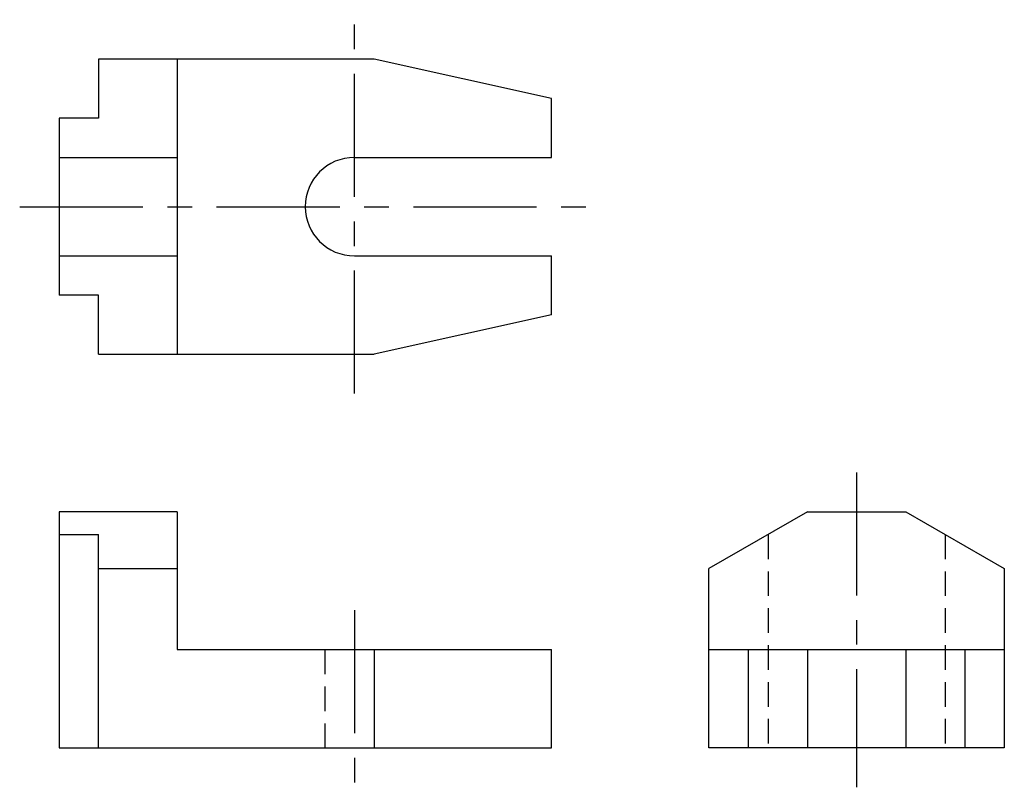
# Model space of a CAD drawing. Header units: millimetres. Extents: x -10 to 240, y -10 to 185.
import ezdxf

# ---------------------------------------------------------------- set-up
doc = ezdxf.new("R2010")
doc.units = ezdxf.units.MM
doc.header["$LTSCALE"] = 25
doc.header["$MEASUREMENT"] = 0
doc.linetypes.add('CENTER', pattern=[2, 1.25, -0.25, 0.25, -0.25])
doc.linetypes.add('HIDDEN', pattern=[0.375, 0.25, -0.125])
for name, color, linetype in [('Center', 1, 'CENTER'), ('Hidden', 4, 'HIDDEN'), ('Object', 2, 'Continuous')]:
    doc.layers.add(name, color=color, linetype=linetype)

msp = doc.modelspace()

# ---------------------------------------------------------------- linework, layer by layer
at = {"layer": 'Center'}
for p, q in [((75, 90), (75, 185)), ((-10, 137.5), (135, 137.5)), ((202.5, 70), (202.5, -10)), ((75, 35), (75, -10))]:
    msp.add_line(p, q, dxfattribs=at)
at = {"layer": 'Hidden'}
for p, q in [((180, 54.23), (180, 0)), ((225, 54.23), (225, 0)), ((67.5, 25), (67.5, 0))]:
    msp.add_line(p, q, dxfattribs=at)
at = {"layer": 'Object'}
for p, q in [((80, 175), (10, 175)), ((10, 175), (10, 160)), ((30, 175), (30, 100)), ((80, 175), (80, 175)), ((125, 165), (80, 175)), ((125, 150), (125, 165)), ((0, 160), (0, 115)), ((10, 160), (0, 160)), ((0, 150), (30, 150)), ((75, 150), (125, 150)), ((0, 125), (30, 125)), ((75, 125), (125, 125)), ((125, 110), (125, 125)), ((10, 115), (0, 115)), ((10, 100), (10, 115)), ((125, 110), (80, 100)), ((10, 100), (80, 100)), ((30, 60), (0, 60)), ((0, 60), (0, 0)), ((30, 60), (30, 25)), ((190, 60), (165, 45.57)), ((190, 60), (215, 60)), ((215, 60), (240, 45.57)), ((0, 54.23), (10, 54.23)), ((10, 0), (10, 54.23)), ((10, 45.57), (30, 45.57)), ((165, 0), (165, 45.57)), ((240, 45.57), (240, 0)), ((30, 25), (125, 25)), ((80, 25), (80, 0)), ((125, 0), (125, 25)), ((165, 25), (240, 25)), ((175, 25), (175, 0)), ((190, 25), (190, 0)), ((215, 25), (215, 0)), ((230, 25), (230, 0)), ((0, 0), (125, 0)), ((240, 0), (165, 0))]:
    msp.add_line(p, q, dxfattribs=at)
msp.add_arc((75, 137.5), 12.5, 90, 270, dxfattribs=at)

doc.saveas('drawing.dxf')
